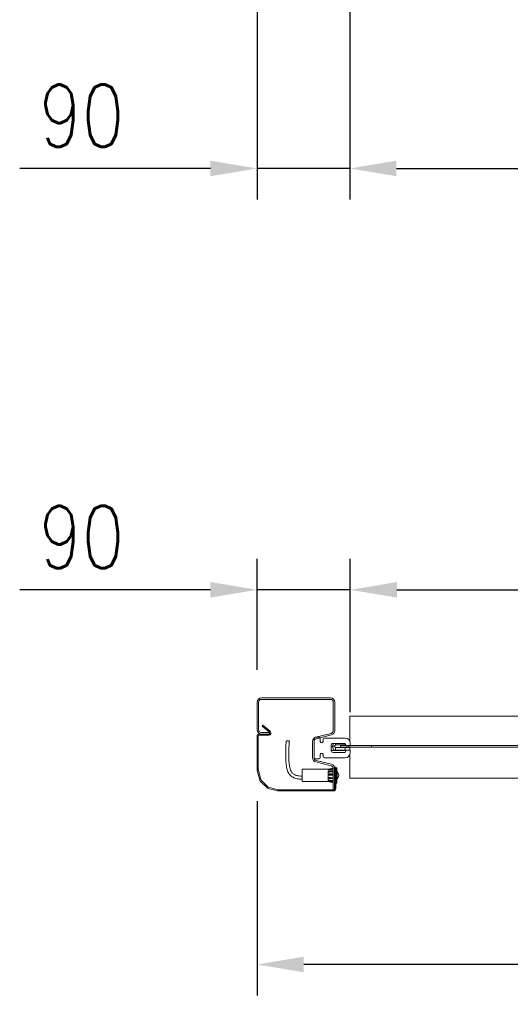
# Model space of a CAD drawing. Header units: millimetres. Extents: x -6362 to 17790, y 744 to 5746.
# Tile 2 of 5: x -5321 to -4847, y 1632 to 2583. Entities that reach past the tile are written whole.
import ezdxf

# ---------------------------------------------------------------- set-up
doc = ezdxf.new("R2010")
doc.units = ezdxf.units.MM
doc.header["$LTSCALE"] = 50
doc.header["$PDSIZE"] = -1
doc.styles.add('NYIP', font='romans.shx', dxfattribs={"width": 0.8})
doc.dimstyles.new('STANDARD35', dxfattribs={"dimscale": 35, "dimtxt": 2, "dimasz": 1.5, "dimexe": 1, "dimexo": 1, "dimgap": 0.7, "dimtad": 1, "dimdec": 0, "dimdsep": 46, "dimtxsty": 'NYIP', "dimcen": 0, "dimclrd": 1, "dimclre": 1, "dimclrt": 2, "dimadec": 0, "dimazin": 0, "dimtfac": 1, "dimtdec": 0, "dimtix": 1, "dimtmove": 0, "dimatfit": 3, "dimfxl": 0, "dimtvp": 1, "dimtolj": 1, "dimtzin": 0, "dimarcsym": 0})

# ---------------------------------------------------------------- blocks, each defined once
blk = doc.blocks.new('*D26')
at = {"color": 1, "lineweight": -2, "transparency": 16777216}
for p, q in [((-5001.82, 1914.15), (-5001.82, 2062.45)), ((-2980.82, 1914.15), (-2980.82, 2062.45)), ((-4956.82, 2032.45), (-3025.82, 2032.45))]:
    blk.add_line(p, q, dxfattribs=at)
at = {"color": 1, "transparency": 16777216}
for points in [[(-4956.82, 2039.95), (-4956.82, 2024.95), (-5001.82, 2032.45)], [(-3025.82, 2039.95), (-3025.82, 2024.95), (-2980.82, 2032.45)]]:
    blk.add_solid(points, dxfattribs=at)
at = {"layer": 'Defpoints', "color": 0, "transparency": 16777216}
for p in [(-2980.82, 2032.45), (-5001.82, 1884.15), (-2980.82, 1884.15)]:
    blk.add_point(p, dxfattribs=at)
at = {"color": 2, "lineweight": 5, "transparency": 16777216, "insert": (-3991.32, 2093.45), "char_height": 60, "attachment_point": 5, "style": 'NYIP'}
blk.add_mtext('\\A1;Clear opening width', dxfattribs=at)
blk = doc.blocks.new('*D28')
at = {"color": 1, "lineweight": -2, "transparency": 16777216}
for p, q in [((-5091.82, 1955.27), (-5091.82, 2062.45)), ((-5001.82, 1914.15), (-5001.82, 2062.45)), ((-5136.82, 2032.45), (-5320.97, 2032.45)), ((-5001.82, 2032.45), (-5091.82, 2032.45)), ((-4956.82, 2032.45), (-4911.82, 2032.45))]:
    blk.add_line(p, q, dxfattribs=at)
at = {"color": 1, "transparency": 16777216}
for points in [[(-5136.82, 2039.95), (-5136.82, 2024.95), (-5091.82, 2032.45)], [(-4956.82, 2039.95), (-4956.82, 2024.95), (-5001.82, 2032.45)]]:
    blk.add_solid(points, dxfattribs=at)
at = {"layer": 'Defpoints', "color": 0, "transparency": 16777216}
for p in [(-5091.82, 2032.45), (-5091.82, 1925.27), (-5001.82, 1884.15)]:
    blk.add_point(p, dxfattribs=at)
at = {"color": 2, "lineweight": 5, "transparency": 16777216, "insert": (-5261.11, 2083.45), "char_height": 60, "attachment_point": 5, "style": 'NYIP'}
blk.add_mtext('\\A1;90', dxfattribs=at)
blk = doc.blocks.new('*D29')
at = {"color": 1, "lineweight": -2, "transparency": 16777216}
for p, q in [((-5091.82, 1828.36), (-5091.82, 1640.39)), ((-2890.82, 1828.36), (-2890.82, 1640.39)), ((-2935.82, 1670.39), (-5046.82, 1670.39))]:
    blk.add_line(p, q, dxfattribs=at)
at = {"color": 1, "transparency": 16777216}
for points in [[(-5046.82, 1677.89), (-5046.82, 1662.89), (-5091.82, 1670.39)], [(-2935.82, 1677.89), (-2935.82, 1662.89), (-2890.82, 1670.39)]]:
    blk.add_solid(points, dxfattribs=at)
at = {"layer": 'Defpoints', "color": 0, "transparency": 16777216}
for p in [(-5091.82, 1858.36), (-2890.82, 1858.36), (-5091.82, 1670.39)]:
    blk.add_point(p, dxfattribs=at)
at = {"color": 2, "lineweight": 5, "transparency": 16777216, "insert": (-3991.32, 1721.39), "char_height": 60, "attachment_point": 5, "style": 'NYIP'}
blk.add_mtext('\\A1;Max width', dxfattribs=at)
blk = doc.blocks.new('*D31')
at = {"color": 1, "lineweight": -2, "transparency": 16777216}
for p, q in [((-5002.32, 2603.38), (-5002.32, 2409.61)), ((-2981.32, 2603.38), (-2981.32, 2409.61)), ((-4957.32, 2439.61), (-3026.32, 2439.61))]:
    blk.add_line(p, q, dxfattribs=at)
at = {"color": 1, "transparency": 16777216}
for points in [[(-4957.32, 2447.11), (-4957.32, 2432.11), (-5002.32, 2439.61)], [(-3026.32, 2447.11), (-3026.32, 2432.11), (-2981.32, 2439.61)]]:
    blk.add_solid(points, dxfattribs=at)
at = {"layer": 'Defpoints', "color": 0, "transparency": 16777216}
for p in [(-5002.32, 2633.38), (-2981.32, 2633.38), (-2981.32, 2439.61)]:
    blk.add_point(p, dxfattribs=at)
at = {"color": 2, "lineweight": 5, "transparency": 16777216, "insert": (-3991.82, 2500.61), "char_height": 60, "attachment_point": 5, "style": 'NYIP'}
blk.add_mtext('\\A1;Clear opening width', dxfattribs=at)
blk = doc.blocks.new('*D32')
at = {"color": 1, "lineweight": -2, "transparency": 16777216}
for p, q in [((-5091.82, 2603.38), (-5091.82, 2409.61)), ((-5002.32, 2603.38), (-5002.32, 2409.61)), ((-5136.82, 2439.61), (-5320.97, 2439.61)), ((-5002.32, 2439.61), (-5091.82, 2439.61)), ((-4957.32, 2439.61), (-4912.32, 2439.61))]:
    blk.add_line(p, q, dxfattribs=at)
at = {"color": 1, "transparency": 16777216}
for points in [[(-5136.82, 2447.11), (-5136.82, 2432.11), (-5091.82, 2439.61)], [(-4957.32, 2447.11), (-4957.32, 2432.11), (-5002.32, 2439.61)]]:
    blk.add_solid(points, dxfattribs=at)
at = {"layer": 'Defpoints', "color": 0, "transparency": 16777216}
for p in [(-5091.82, 2633.38), (-5002.32, 2633.38), (-5091.82, 2439.61)]:
    blk.add_point(p, dxfattribs=at)
at = {"color": 2, "lineweight": 5, "transparency": 16777216, "insert": (-5261.11, 2490.61), "char_height": 60, "attachment_point": 5, "style": 'NYIP'}
blk.add_mtext('\\A1;90', dxfattribs=at)

msp = doc.modelspace()

# ---------------------------------------------------------------- linework, layer by layer
at = {"lineweight": 5}
for p, q in [((-5091.82, 1897.24), (-5091.82, 1923.9)), ((-5090.32, 1897.24), (-5090.32, 1923.9)), ((-5087.65, 1928.07), (-5020.99, 1928.07)), ((-5087.65, 1926.57), (-5020.99, 1926.57)), ((-5018.32, 1923.9), (-5018.32, 1896.33)), ((-5016.82, 1923.9), (-5016.82, 1896.33)), ((-2984.22, 1910.48), (-5002.22, 1910.48)), ((-5002.22, 1910.48), (-5002.22, 1886.11)), ((-5079.82, 1894.57), (-5087.65, 1894.57)), ((-5086.24, 1901.71), (-5087.02, 1900.79)), ((-5087.02, 1900.79), (-5079.93, 1894.84)), ((-5086.24, 1901.71), (-5079.16, 1895.76)), ((-5079.82, 1893.07), (-5079.82, 1894.57)), ((-5020.35, 1893.74), (-5035.16, 1890.05)), ((-5091.82, 1890.87), (-5091.82, 1858.36)), ((-5090.62, 1890.87), (-5090.62, 1858.36)), ((-5080.57, 1893.07), (-5089.62, 1893.07)), ((-5080.57, 1891.87), (-5089.62, 1891.87)), ((-5079.82, 1893.07), (-5087.65, 1893.07)), ((-5038.32, 1886), (-5038.32, 1870.15)), ((-5036.82, 1870.15), (-5036.82, 1889.15)), ((-5036.82, 1886), (-5036.82, 1870.15)), ((-5035.82, 1890.15), (-5031.82, 1890.15)), ((-5019.98, 1892.29), (-5034.8, 1888.59)), ((-5030.82, 1889.15), (-5030.82, 1886)), ((-5028.12, 1886), (-5028.12, 1888.15)), ((-5027.12, 1889.15), (-5006.82, 1889.15)), ((-5006.92, 1884), (-5018.42, 1884)), ((-5016.22, 1882.53), (-5016.22, 1884)), ((-5005.92, 1881.65), (-5006.92, 1884)), ((-5001.82, 1884.15), (-5001.82, 1881.65)), ((-5020.42, 1882), (-5020.42, 1877.3)), ((-5018.7, 1881.22), (-5016.98, 1881.22)), ((-5018.42, 1875.3), (-5006.92, 1875.3)), ((-5018.39, 1877.5), (-5016.22, 1877.5)), ((-5018.39, 1877.5), (-5018.39, 1877.5)), ((-5016.22, 1877.22), (-5018.09, 1877.22)), ((-5006.72, 1882.53), (-5016.22, 1882.53)), ((-5016.22, 1879.92), (-5006.72, 1879.92)), ((-5016.22, 1877.5), (-5016.22, 1879.92)), ((-5016.22, 1877.5), (-5006.72, 1877.5)), ((-5016.22, 1877.22), (-5016.22, 1877.5)), ((-5007.02, 1877.22), (-5016.22, 1877.22)), ((-5006.72, 1881.98), (-5011.22, 1881.98)), ((-5011.22, 1880.48), (-5011.22, 1881.98)), ((-4981.22, 1881.98), (-5011.22, 1881.98)), ((-5011.22, 1880.48), (-5006.72, 1880.48)), ((-4981.22, 1880.48), (-5011.22, 1880.48)), ((-5006.92, 1875.3), (-5005.92, 1877.65)), ((-5006.74, 1877.45), (-5006, 1877.46)), ((-5006.72, 1883.53), (-5006.72, 1882.53)), ((-5006.72, 1882.53), (-5006.72, 1881.98)), ((-5006.29, 1882.51), (-5006.72, 1882.51)), ((-5006.72, 1880.48), (-5006.72, 1879.92)), ((-5002.22, 1879.95), (-5006.72, 1879.95)), ((-5006.72, 1879.92), (-5006.72, 1877.52)), ((-5001.82, 1881.65), (-5005.92, 1881.65)), ((-5005.92, 1877.65), (-5001.82, 1877.65)), ((-5002.22, 1880.48), (-5002.22, 1879.95)), ((-5002.22, 1879.95), (-5002.22, 1877.65)), ((-5001.82, 1877.65), (-5001.82, 1875.15)), ((-4981.22, 1881.98), (-4981.22, 1880.48)), ((-3001.22, 1881.98), (-4981.22, 1881.98)), ((-3001.22, 1880.48), (-4981.22, 1880.48)), ((-5031.82, 1869.15), (-5035.82, 1869.15)), ((-5035.16, 1866.1), (-5020.35, 1862.41)), ((-5034.8, 1867.56), (-5019.98, 1863.86)), ((-5030.82, 1873.3), (-5030.82, 1870.15)), ((-5028.12, 1871.15), (-5028.12, 1873.3)), ((-5006.82, 1870.15), (-5027.12, 1870.15)), ((-5002.22, 1873.19), (-5002.22, 1850.48)), ((-5091.75, 1857.79), (-5089.3, 1848.64)), ((-5090.59, 1858.1), (-5088.14, 1848.95)), ((-5023.32, 1859.07), (-5048.32, 1859.07)), ((-5048.32, 1847.07), (-5048.32, 1859.07)), ((-5018.34, 1860.07), (-5023.32, 1859.07)), ((-5018.32, 1859.81), (-5023.32, 1858.81)), ((-5023.32, 1858.81), (-5023.32, 1859.07)), ((-5023.32, 1858.37), (-5023.32, 1858.81)), ((-5018.32, 1858.37), (-5023.32, 1858.37)), ((-5018.32, 1857.15), (-5023.32, 1857.15)), ((-5023.32, 1856.26), (-5023.32, 1857.15)), ((-5022.14, 1856.35), (-5023.32, 1856.35)), ((-5023.32, 1854.41), (-5023.32, 1856.26)), ((-5020.47, 1858.37), (-5018.32, 1858.81)), ((-5018.32, 1859.82), (-5018.32, 1839.07)), ((-5017.02, 1840.27), (-5017.02, 1861.07)), ((-5015.82, 1861.07), (-5017.02, 1861.07)), ((-5016.82, 1859.82), (-5016.82, 1839.07)), ((-5015.82, 1840.27), (-5015.82, 1861.07)), ((-5014.82, 1860.57), (-5015.82, 1860.57)), ((-5014.82, 1860.57), (-5014.82, 1846.14)), ((-5014.52, 1857.07), (-5014.82, 1857.07)), ((-5014.52, 1857.07), (-5014.52, 1849.38)), ((-5088.73, 1847.66), (-5082.24, 1841.17)), ((-5087.88, 1848.51), (-5081.39, 1842.02)), ((-5048.32, 1847.07), (-5023.32, 1847.07)), ((-5023.32, 1853.29), (-5023.32, 1854.41)), ((-5018.32, 1853.29), (-5023.32, 1853.42)), ((-5023.32, 1851.3), (-5023.32, 1853.29)), ((-5023.32, 1853.29), (-5018.32, 1853.15)), ((-5018.32, 1851.17), (-5023.32, 1851.3)), ((-5023.32, 1850.26), (-5023.32, 1851.3)), ((-5018.32, 1850.26), (-5023.32, 1850.88)), ((-5023.32, 1848.68), (-5023.32, 1850.26)), ((-5023.32, 1850.26), (-5018.32, 1849.64)), ((-5023.32, 1847.99), (-5023.32, 1848.68)), ((-5018.32, 1848.06), (-5023.32, 1848.68)), ((-5018.32, 1847.99), (-5023.32, 1847.99)), ((-5018.32, 1847.22), (-5023.32, 1847.22)), ((-5023.32, 1847.08), (-5023.32, 1847.22)), ((-5023.32, 1847.07), (-5023.32, 1847.08)), ((-5023.32, 1847.08), (-5018.32, 1846.07)), ((-5023.32, 1847.07), (-5018.32, 1846.07)), ((-5018.32, 1847.08), (-5019.05, 1847.22)), ((-5014.82, 1849.07), (-5014.52, 1849.07)), ((-5014.82, 1846.14), (-5014.82, 1845.57)), ((-5014.52, 1849.38), (-5014.52, 1849.07)), ((-2984.22, 1850.48), (-5002.22, 1850.48)), ((-5081.25, 1840.6), (-5072.1, 1838.15)), ((-5080.94, 1841.76), (-5071.79, 1839.31)), ((-5071.53, 1839.27), (-5018.02, 1839.27)), ((-5071.53, 1838.07), (-5018.02, 1838.07)), ((-5018.32, 1839.07), (-5016.82, 1839.07)), ((-5015.82, 1845.57), (-5014.82, 1845.57))]:
    msp.add_line(p, q, dxfattribs=at)
at = {"lineweight": 5, "flags": 128}
msp.add_lwpolyline([(-5060.68, 1885.93), (-5060.68, 1885.95), (-5060.79, 1886.17), (-5061.11, 1886.36), (-5061.6, 1886.49), (-5062.17, 1886.55), (-5062.75, 1886.51), (-5063.24, 1886.4), (-5063.56, 1886.22), (-5063.67, 1886.02)], dxfattribs=at)
at = {"lineweight": 5}
for centre, radius, start, end in [((-5087.65, 1923.9), 4.17, 90, 180), ((-5087.65, 1923.9), 2.67, 90, 180), ((-5020.99, 1923.9), 4.17, 0, 90), ((-5020.99, 1923.9), 2.67, 0, 90), ((-5087.65, 1897.24), 4.17, 180, 270), ((-5087.65, 1897.24), 2.67, 180, 270), ((-5080.57, 1894.07), 2.2, 270, 50), ((-5080.57, 1894.07), 1, 270, 50), ((-5020.99, 1896.33), 2.67, 284, 0), ((-5020.99, 1896.33), 4.17, 284, 0), ((-5089.62, 1890.87), 2.2, 90, 180), ((-5089.62, 1890.87), 1, 90, 180), ((-5034.15, 1886), 4.17, 104, 180), ((-5035.82, 1889.15), 1, 90, 180), ((-5034.15, 1886), 2.67, 104, 180), ((-5031.82, 1889.15), 1, 0, 90), ((-5029.47, 1886), 1.35, 180, 0), ((-5027.12, 1888.15), 1, 90, 180), ((-5018.42, 1882), 2, 90, 180), ((-5006.82, 1884.15), 5, 0, 90), ((-5029.47, 1873.3), 1.35, 0, 180), ((-5018.42, 1877.3), 2, 180, 270), ((-5018.09, 1877.52), 0.3, 184.84478, 270), ((-5018.09, 1877.52), 0.299, 184.86077, 269.86511), ((-5007.02, 1877.52), 0.3, 270, 355), ((-5006.82, 1875.15), 5, 270, 0), ((-5007.02, 1877.52), 0.3, 355, 0), ((-5034.15, 1870.15), 4.17, 180, 256), ((-5035.82, 1870.15), 1, 180, 270), ((-5034.15, 1870.15), 2.67, 180, 256), ((-5031.82, 1870.15), 1, 270, 0), ((-5027.12, 1871.15), 1, 180, 270), ((-5089.62, 1858.36), 2.2, 180, 195), ((-5089.62, 1858.36), 1, 180, 195), ((-5020.99, 1859.82), 2.67, 0, 76), ((-5020.99, 1859.82), 4.17, 0, 76), ((-5019.11, 1853.07), 6.08, 318.88791, 41.11209), ((-5087.17, 1849.21), 2.2, 195, 225), ((-5087.17, 1849.21), 1, 195, 225), ((-5080.68, 1842.73), 2.2, 225, 255), ((-5080.68, 1842.73), 1, 225, 255), ((-5071.53, 1840.27), 2.2, 255, 270), ((-5071.53, 1840.27), 1, 255, 270), ((-5018.02, 1840.27), 1, 270, 0), ((-5018.02, 1840.27), 2.2, 270, 0)]:
    msp.add_arc(centre, radius, start, end, dxfattribs=at)
for points, knots in [([(-5063.67, 1886.02), (-5063.8, 1884.6), (-5064.03, 1882.09), (-5064.14, 1878.78), (-5064.15, 1876.22), (-5064.13, 1874.07), (-5064.12, 1871.33), (-5064.13, 1867.86), (-5063.87, 1864.21), (-5063.34, 1861.12), (-5062.78, 1858.75), (-5062.06, 1856.67), (-5061.17, 1854.73), (-5059.66, 1852.75), (-5057.47, 1851.53), (-5055.4, 1850.31), (-5053.21, 1849.78), (-5050.8, 1849.59), (-5049.15, 1849.49), (-5048.32, 1849.44)], [0, 0, 0, 0, 0.094448, 0.167677, 0.219991, 0.264784, 0.310535, 0.402237, 0.495689, 0.552583, 0.609525, 0.655768, 0.696665, 0.747865, 0.811842, 0.851325, 0.897856, 0.949154, 1, 1, 1, 1]), ([(-5048.32, 1852.44), (-5049.24, 1852.5), (-5050.88, 1852.62), (-5053.17, 1852.75), (-5054.95, 1853.45), (-5056.29, 1854.32), (-5057.44, 1855.02), (-5058.44, 1855.94), (-5059.16, 1857.45), (-5059.93, 1859.69), (-5060.6, 1862.46), (-5061.04, 1866.09), (-5061.13, 1870.28), (-5061.14, 1874.07), (-5061.16, 1877.01), (-5061.15, 1879.38), (-5061.01, 1882.41), (-5060.8, 1884.67), (-5060.68, 1885.93)], [0, 0, 0, 0, 0.062593, 0.1122041, 0.1541351, 0.1926178, 0.2239284, 0.2487089, 0.2885297, 0.346204, 0.4242606, 0.4980209, 0.6162176, 0.7326233, 0.7768043, 0.8327163, 0.9070891, 1, 1, 1, 1]), ([(-5018.47, 1883.99), (-5018.48, 1883.88), (-5018.5, 1883.63), (-5018.58, 1882.71), (-5018.65, 1881.89), (-5018.7, 1881.22)], [0, 0, 0, 0, 0.113623, 0.275776, 1, 1, 1, 1]), ([(-5018.7, 1881.14), (-5019.21, 1881.12), (-5019.79, 1881.1), (-5020.36, 1881.07), (-5020.42, 1881.07)], [0, 0, 0, 0, 0.896708, 1, 1, 1, 1]), ([(-5020.37, 1877.05), (-5019.77, 1877.09), (-5018.31, 1877.16), (-5016.85, 1877.2), (-5016, 1877.22)], [0, 0, 0, 0, 0.417495, 1, 1, 1, 1]), ([(-5018.7, 1881.22), (-5018.65, 1880.56), (-5018.58, 1879.74), (-5018.47, 1878.5), (-5018.42, 1877.92), (-5018.39, 1877.5)], [0, 0, 0, 0, 0.537136, 0.657406, 1, 1, 1, 1]), ([(-5016.22, 1882.53), (-5016.23, 1882.53), (-5016.25, 1882.52), (-5016.31, 1882.51), (-5016.45, 1882.42), (-5016.63, 1882.15), (-5016.81, 1881.73), (-5016.92, 1881.39), (-5016.97, 1881.22)], [0, 0, 0, 0, 0.004015, 0.051583, 0.114062, 0.32314, 0.660232, 1, 1, 1, 1]), ([(-5016.97, 1881.22), (-5016.92, 1881.07), (-5016.82, 1880.74), (-5016.65, 1880.32), (-5016.47, 1880.06), (-5016.35, 1879.96), (-5016.28, 1879.92), (-5016.23, 1879.92), (-5016.22, 1879.92)], [0, 0, 0, 0, 0.308627, 0.672182, 0.854782, 0.916054, 0.977952, 1, 1, 1, 1]), ([(-5023.32, 1856.26), (-5023.01, 1856.28), (-5021.35, 1856.41), (-5019.68, 1856.54), (-5018.32, 1856.64)], [0, 0, 0, 0, 0.185635, 1, 1, 1, 1]), ([(-5018.32, 1854.79), (-5019.68, 1854.69), (-5021.35, 1854.56), (-5023.01, 1854.43), (-5023.32, 1854.41)], [0, 0, 0, 0, 0.814222, 1, 1, 1, 1]), ([(-5023.32, 1854.02), (-5022.98, 1854.05), (-5021.31, 1854.18), (-5019.65, 1854.31), (-5018.32, 1854.41)], [0, 0, 0, 0, 0.2057819, 1, 1, 1, 1])]:
    msp.add_open_spline(points, degree=3, knots=knots, dxfattribs=at)

# ---------------------------------------------------------------- dimensions: what is measured, and where the dimension line sits
at = {"color": 1, "lineweight": 5}
dim = msp.add_linear_dim(base=(-2981.32, 2439.61), p1=(-5002.32, 2633.38), p2=(-2981.32, 2633.38), angle=0, text='Clear opening width', dimstyle='STANDARD35', override={"dimscale": 30}, dxfattribs=at)
dim.commit()
dim.dimension.update_dxf_attribs({"geometry": '*D31', "text_midpoint": (-3991.82, 2500.61)})
dim = msp.add_linear_dim(base=(-5091.823, 2439.6115), p1=(-5002.3229, 2633.3767), p2=(-5091.823, 2633.3768), angle=0, dimstyle='STANDARD35', override={"dimscale": 30}, dxfattribs=at)
dim.commit()
dim.dimension.update_dxf_attribs({"geometry": '*D32', "text_midpoint": (-5261.1087, 2439.6115), "dimtype": 160})
for base, p1, p2, text, picture, middle in [((-2980.82, 2032.45), (-5001.82, 1884.15), (-2980.82, 1884.15), 'Clear opening width', '*D26', (-3991.32, 2093.45)), ((-5091.82, 1670.39), (-2890.82, 1858.36), (-5091.82, 1858.36), 'Max width', '*D29', (-3991.32, 1721.39))]:
    dim = msp.add_linear_dim(base=base, p1=p1, p2=p2, text=text, dimstyle='STANDARD35', override={"dimscale": 30}, dxfattribs=at)
    dim.commit()
    dim.dimension.update_dxf_attribs({"geometry": picture, "text_midpoint": middle})
dim = msp.add_linear_dim(base=(-5091.82, 2032.45), p1=(-5001.82, 1884.15), p2=(-5091.82, 1925.27), dimstyle='STANDARD35', override={"dimscale": 30}, dxfattribs=at)
dim.commit()
dim.dimension.update_dxf_attribs({"geometry": '*D28', "text_midpoint": (-5261.11, 2032.45), "dimtype": 160})

doc.saveas('drawing.dxf')
